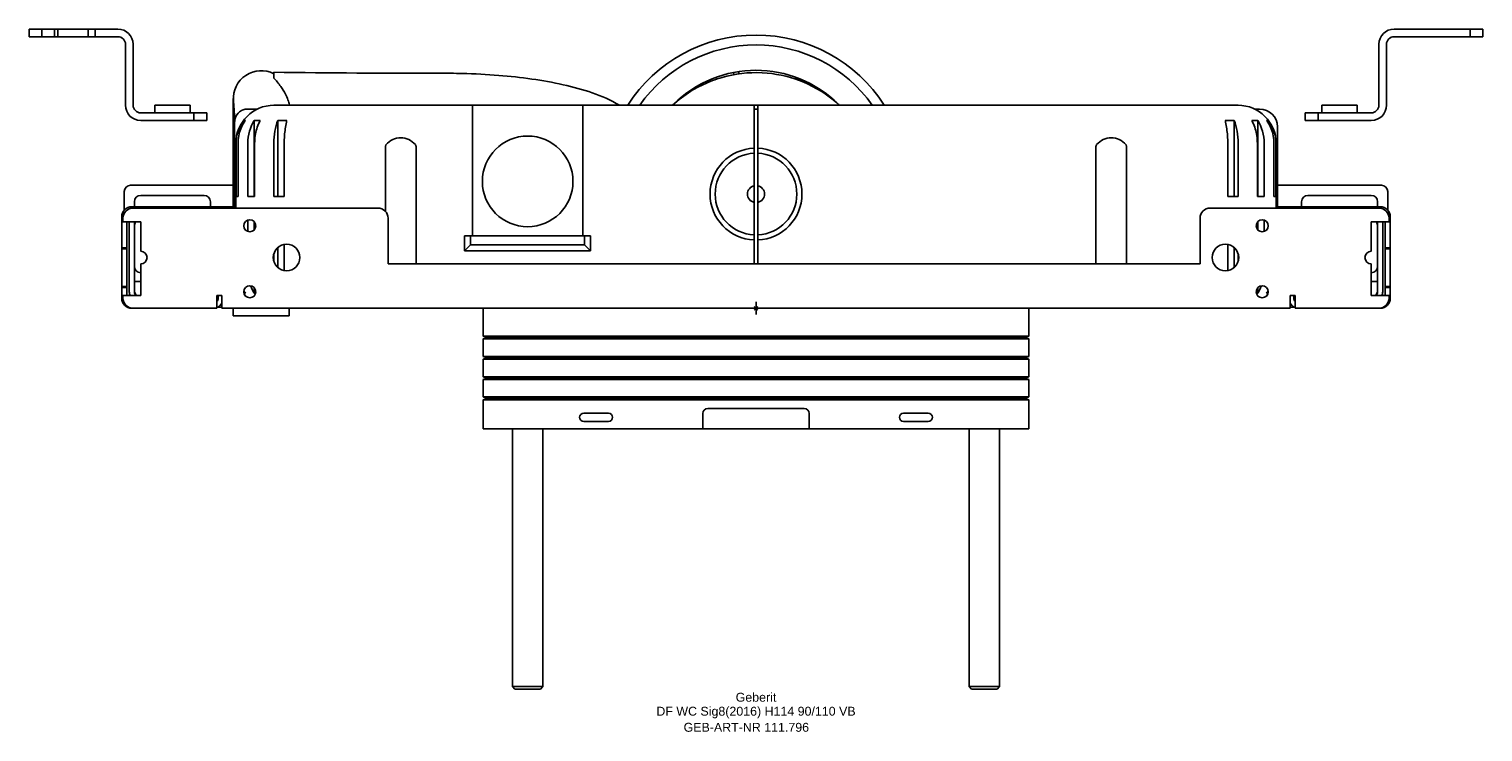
# Model space of a CAD drawing. Header units: millimetres. Extents: x -287 to 286, y -167 to 110.
import ezdxf
from ezdxf.enums import TextEntityAlignment as Align

# ---------------------------------------------------------------- set-up
doc = ezdxf.new("R2010")
doc.units = ezdxf.units.MM
doc.layers.get('0').update_dxf_attribs({"linetype": 'CONTINUOUS'})
for name, color, linetype, lineweight in [('Arbeitspunkt(DIN)', 7, 'CONTINUOUS', 25), ('GEB-ART-NR', 1, 'CONTINUOUS', 18), ('GEB-BEZUG', 2, 'CONTINUOUS', 25), ('GEB-TEXT', 5, 'CONTINUOUS', 18)]:
    doc.layers.add(name, color=color, linetype=linetype, lineweight=lineweight)
doc.layers.add('GEB-KONTUR-A', color=5, linetype='CONTINUOUS')
doc.styles.get("Standard").update_dxf_attribs({"font": 'arial.ttf'})

# ---------------------------------------------------------------- blocks, each defined once
blk = doc.blocks.new('Einfügepunkt')
at = {"layer": 'GEB-BEZUG'}
for p, q in [((-0.71, -0.71), (0.71, 0.71)), ((-0.71, 0.71), (0.71, -0.71))]:
    blk.add_line(p, q, dxfattribs=at)

msp = doc.modelspace()

# ---------------------------------------------------------------- linework, layer by layer
at = {"layer": 'Arbeitspunkt(DIN)', "ltscale": 25}
for q in [(-2.5, 0), (0, 2.5), (0, -2.5), (2.5, 0)]:
    msp.add_line((0, 0), q, dxfattribs=at)
at = {"layer": 'GEB-KONTUR-A', "ltscale": 25}
for p, q in [((-286.5, 110), (-286.5, 107)), ((-281.5, 110), (-286.5, 110)), ((-276.5, 110), (-281.5, 110)), ((-281.5, 107), (-281.5, 110)), ((-276.5, 107), (-276.5, 110)), ((-276.5, 110), (-275.11, 110)), ((-275.11, 107), (-275.11, 110)), ((-275.11, 110), (-266.5, 110)), ((-263.25, 110), (-266.5, 110)), ((-263.25, 107), (-263.25, 110)), ((-263.25, 110), (-260.5, 110)), ((-260.5, 110), (-260.5, 107)), ((-251.5, 110), (-260.5, 110)), ((281.5, 110), (251.5, 110)), ((281.5, 110), (281.5, 107)), ((286.5, 110), (281.5, 110)), ((286.5, 107), (286.5, 110)), ((-286.5, 107), (-281.5, 107)), ((-281.5, 107), (-276.5, 107)), ((-275.11, 107), (-276.5, 107)), ((-266.5, 107), (-275.11, 107)), ((-266.5, 107), (-263.25, 107)), ((-260.5, 107), (-263.25, 107)), ((-260.5, 107), (-251.5, 107)), ((-248.5, 104), (-248.5, 80)), ((-245.5, 104), (-245.5, 80)), ((245.5, 104), (245.5, 80)), ((248.5, 80), (248.5, 104)), ((281.5, 107), (251.5, 107)), ((281.5, 107), (286.5, 107)), ((-190, 92.98), (-190, 92.6)), ((-190, 92.6), (-190, 90.64)), ((-8.62, 92.07), (-8.97, 92.88)), ((-6.94, 93.23), (-6.58, 92.39)), ((15.97, 90.91), (15.83, 90.57)), ((17.69, 89.83), (15.83, 90.57)), ((17.69, 89.83), (17.83, 90.17)), ((-206, 82.6), (-206, 39.5)), ((-205.97, 81.79), (-205.4, 74.15)), ((-28.59, 83.83), (-28.49, 83.61)), ((-26.82, 84.78), (-26.95, 85.07)), ((-221.5, 77), (-242.5, 77)), ((-237, 77), (-237, 80)), ((-223, 80), (-237, 80)), ((-223, 77), (-223, 80)), ((-221.5, 77), (-221.5, 74)), ((-216.5, 77), (-221.5, 77)), ((-216.5, 74), (-216.5, 77)), ((-196.54, 78.5), (-200.44, 78.5)), ((-175, 80), (-190, 80)), ((-111.75, 80), (-68.25, 80)), ((-111.75, 28.5), (-111.75, 75)), ((-68.25, 75), (-68.25, 80)), ((-0.75, 80), (-68.25, 80)), ((-68.25, 75), (-68.25, 28.5)), ((-0.75, 80), (0.75, 80)), ((-0.75, 80), (-0.75, 75)), ((0.75, 78.5), (-0.75, 78.5)), ((-0.75, 63.08), (-0.75, 75)), ((0.75, 75), (0.75, 63.08)), ((190, 80), (175, 80)), ((198.5, 78.5), (196.54, 78.5)), ((221.5, 77), (216.5, 77)), ((216.5, 77), (216.5, 74)), ((242.5, 77), (221.5, 77)), ((221.5, 74), (221.5, 77)), ((223, 77), (223, 80)), ((237, 80), (223, 80)), ((237, 77), (237, 80)), ((-221.5, 74), (-242.5, 74)), ((-221.5, 74), (-216.5, 74)), ((-205.5, 39.5), (-205.5, 73)), ((-201.9, 74), (-201.9, 73.04)), ((-201.9, 74), (-201.25, 74)), ((-197.77, 74), (-197.77, 44)), ((-197.77, 74), (-195.38, 74)), ((-188.5, 74), (-188.5, 44)), ((-188.5, 74), (-184.9, 74)), ((184.9, 74), (188.5, 74)), ((188.5, 74), (188.5, 44)), ((195.38, 74), (197.77, 74)), ((197.77, 74), (197.77, 44)), ((201.25, 74), (201.9, 74)), ((201.9, 74), (201.9, 73.04)), ((205.5, 71.5), (205.5, 39.5)), ((216.5, 74), (221.5, 74)), ((242.5, 74), (221.5, 74)), ((-205, 65), (-205, 39.5)), ((-204.89, 44), (-204.89, 65)), ((-204.15, 65), (-204.15, 44)), ((-200.3, 44), (-200.3, 65)), ((-197.59, 65), (-197.59, 44)), ((-190, 44), (-190, 65)), ((-185.92, 65), (-185.92, 44)), ((-146, 38.15), (-146, 63.75)), ((-134, 63.75), (-134, 17.5)), ((-0.75, 63.08), (-0.75, 61.08)), ((0.75, 61.08), (0.75, 63.08)), ((134, 17.5), (134, 63.75)), ((146, 63.75), (146, 17.5)), ((185.92, 44), (185.92, 65)), ((190, 65), (190, 44)), ((197.59, 44), (197.59, 65)), ((200.3, 65), (200.3, 44)), ((204.15, 44), (204.15, 65)), ((204.89, 65), (204.89, 44)), ((205, 39.5), (205, 65)), ((-0.75, 48.26), (-0.75, 61.08)), ((0.75, 61.08), (0.75, 48.26)), ((-249, 46), (-249, 38.65)), ((-206, 48.5), (-246.5, 48.5)), ((246.5, 48.5), (205.5, 48.5)), ((249, 38.65), (249, 46)), ((-245, 42), (-245, 40)), ((-217.5, 44.5), (-242.5, 44.5)), ((-215, 40), (-215, 42)), ((-204.89, 44), (-204.15, 44)), ((-200.3, 44), (-197.59, 44)), ((-190, 44), (-185.92, 44)), ((-0.75, 28.92), (-0.75, 41.74)), ((0.75, 41.74), (0.75, 28.92)), ((185.92, 44), (190, 44)), ((197.59, 44), (200.3, 44)), ((204.15, 44), (204.89, 44)), ((215, 42), (215, 40)), ((242.5, 44.5), (217.5, 44.5)), ((245, 40), (245, 42)), ((-250, 36), (-250, 23.8)), ((-249.5, 34), (-249.5, 35.5)), ((-210, 40), (-246, 40)), ((-245.5, 39.5), (-149, 39.5)), ((-209.75, 40), (-210, 40)), ((-210, 39.5), (-210, 40)), ((-209.75, 40), (-209.75, 39.5)), ((-206, 40), (-209.75, 40)), ((-200.3, 30.29), (-200.3, 34.71)), ((-145, 17.5), (-145, 35.5)), ((175, 35.5), (175, 17.5)), ((179, 39.5), (245.5, 39.5)), ((200.3, 34.71), (200.3, 30.29)), ((209.75, 40), (205.5, 40)), ((210, 40), (209.75, 40)), ((209.75, 40), (209.75, 39.5)), ((210, 39.5), (210, 40)), ((246, 40), (210, 40)), ((249.5, 35.5), (249.5, 34)), ((250, 36), (250, 23.8)), ((-249.5, 34), (-242.5, 34)), ((-248, 34), (-248, 23.8)), ((-247, 33.5), (-247, 6.5)), ((-245, 6.5), (-245, 33.5)), ((-242.5, 34), (-242.5, 22.5)), ((-197.77, 30.91), (-197.77, 34.09)), ((-197.59, 33.87), (-197.59, 31.13)), ((-0.75, 28.92), (-0.75, 26.92)), ((0.75, 26.92), (0.75, 28.92)), ((197.59, 31.13), (197.59, 33.87)), ((197.77, 30.91), (197.77, 34.09)), ((242.5, 34), (249.5, 34)), ((242.5, 22.5), (242.5, 34)), ((245, 33.5), (245, 6.5)), ((247, 6.5), (247, 33.5)), ((248, 34), (248, 23.8)), ((-250, 23.4), (-250, 23.8)), ((-250, 23.8), (-248, 23.8)), ((-250, 8.6), (-250, 23.4)), ((-250, 23.4), (-248, 23.4)), ((-248, 23.8), (-248, 23.4)), ((-248, 23.4), (-248, 8.6)), ((-188.5, 16.09), (-188.5, 23.91)), ((-185.92, 25.17), (-185.92, 15)), ((-114.91, 28.5), (-112.54, 28.5)), ((-114.91, 22.63), (-114.91, 28.5)), ((-114.91, 22.63), (-112.54, 25)), ((-67.54, 28.5), (-112.54, 28.5)), ((-112.54, 28.5), (-112.54, 25)), ((-112.54, 25), (-67.54, 25)), ((-67.54, 28.5), (-65.18, 28.5)), ((-67.54, 25), (-67.54, 28.5)), ((-67.54, 25), (-65.18, 22.63)), ((-65.18, 22.63), (-65.18, 28.5)), ((-0.75, 17.5), (-0.75, 26.92)), ((0.75, 26.92), (0.75, 17.5)), ((185.92, 15), (185.92, 25.17)), ((188.5, 16.09), (188.5, 23.91)), ((248, 23.4), (248, 23.8)), ((248, 23.8), (250, 23.8)), ((248, 8.6), (248, 23.4)), ((250, 23.4), (248, 23.4)), ((250, 23.8), (250, 23.4)), ((250, 23.4), (250, 8.6)), ((-242.5, 17.5), (-242.5, 5)), ((-190, 18.4), (-190, 21.6)), ((175, 17.5), (-145, 17.5)), ((-114.91, 22.63), (-65.18, 22.63)), ((190, 21.6), (190, 18.4)), ((242.5, 5), (242.5, 17.5)), ((-250, 8.2), (-250, 8.6)), ((-250, 8.6), (-248, 8.6)), ((-250, 8.2), (-250, 4)), ((-248, 8.2), (-250, 8.2)), ((-248, 8.6), (-248, 8.2)), ((-248, 8.2), (-248, 5)), ((-242.5, 10.5), (-245, 10.5)), ((-201.25, 6), (-201.8, 6)), ((-197.77, 6), (-197.77, 8.09)), ((-197.2, 6), (-197.77, 6)), ((197.77, 6), (197.2, 6)), ((197.77, 6), (197.77, 8.09)), ((201.8, 6), (201.25, 6)), ((245, 10.5), (242.5, 10.5)), ((248, 8.2), (248, 8.6)), ((250, 8.6), (248, 8.6)), ((248, 8.2), (248, 5)), ((250, 8.2), (248, 8.2)), ((250, 8.6), (250, 8.2)), ((250, 8.2), (250, 4)), ((-249.5, 4), (-249.5, 5)), ((-242.5, 5), (-249.5, 5)), ((-245.5, 0), (-246, 0)), ((-212.5, 0), (-245.5, 0)), ((-212.5, 5), (-210.5, 5)), ((-212.5, 0), (-212.5, 5)), ((-212.06, 0.5), (-210.5, 0.5)), ((-212, 5), (-212, 4)), ((-210.5, 5), (-210.5, 4)), ((-210.5, 0), (-210.5, 4)), ((210.5, 0), (-210.5, 0)), ((-206, 0), (-206, -2.4)), ((-184, -2.4), (-184, 0)), ((-107.5, -10.95), (-107.5, 0)), ((107.5, -10.95), (107.5, 0)), ((210.5, 4), (210.5, 5)), ((210.5, 5), (212.5, 5)), ((210.5, 4), (210.5, 0)), ((210.5, 0.5), (212.06, 0.5)), ((212, 5), (212, 4)), ((212.5, 5), (212.5, 0)), ((245.5, 0), (212.5, 0)), ((249.5, 5), (242.5, 5)), ((245.5, 0), (246, 0)), ((249.5, 5), (249.5, 4)), ((-206, -3), (-206, -2.4)), ((-184, -3), (-206, -3)), ((-184, -3), (-184, -2.4)), ((-107.5, -10.95), (107.5, -10.95)), ((-106, -11.5), (-107.5, -10.95)), ((106, -11.5), (107.5, -10.95)), ((-107.5, -12.05), (-106, -11.5)), ((107.5, -12.05), (-107.5, -12.05)), ((-107.5, -18.95), (-107.5, -12.05)), ((-106, -11.5), (106, -11.5)), ((107.5, -12.05), (106, -11.5)), ((107.5, -18.95), (107.5, -12.05)), ((-107.5, -18.95), (107.5, -18.95)), ((-106, -19.5), (-107.5, -18.95)), ((-107.5, -20.05), (-106, -19.5)), ((107.5, -20.05), (-107.5, -20.05)), ((-107.5, -26.95), (-107.5, -20.05)), ((-106, -19.5), (106, -19.5)), ((106, -19.5), (107.5, -18.95)), ((107.5, -20.05), (106, -19.5)), ((107.5, -26.95), (107.5, -20.05)), ((-107.5, -26.95), (107.5, -26.95)), ((-106, -27.5), (-107.5, -26.95)), ((-107.5, -28.05), (-106, -27.5)), ((107.5, -28.05), (-107.5, -28.05)), ((-107.5, -34.95), (-107.5, -28.05)), ((-106, -27.5), (106, -27.5)), ((106, -27.5), (107.5, -26.95)), ((107.5, -28.05), (106, -27.5)), ((107.5, -34.95), (107.5, -28.05)), ((-107.5, -34.95), (107.5, -34.95)), ((-106, -35.5), (-107.5, -34.95)), ((-107.5, -36.05), (-106, -35.5)), ((107.5, -36.05), (-107.5, -36.05)), ((-107.5, -47.5), (-107.5, -36.05)), ((-106, -35.5), (106, -35.5)), ((-19, -39.5), (19, -39.5)), ((106, -35.5), (107.5, -34.95)), ((107.5, -36.05), (106, -35.5)), ((107.5, -47.5), (107.5, -36.05)), ((-67.9, -41.35), (-58.1, -41.35)), ((-58.1, -44.55), (-67.9, -44.55)), ((-21, -47.5), (-21, -41.5)), ((21, -41.5), (21, -47.5)), ((58.1, -41.35), (67.9, -41.35)), ((67.9, -44.55), (58.1, -44.55)), ((-21, -47.5), (-107.5, -47.5)), ((-96, -149), (-96, -47.5)), ((-84, -149), (-84, -47.5)), ((21, -47.5), (-21, -47.5)), ((107.5, -47.5), (21, -47.5)), ((84, -149), (84, -47.5)), ((96, -149), (96, -47.5)), ((-95, -150), (-96, -149)), ((-96, -149), (-84, -149)), ((-85, -150), (-95, -150)), ((-85, -150), (-84, -149)), ((85, -150), (84, -149)), ((84, -149), (96, -149)), ((95, -150), (85, -150)), ((95, -150), (96, -149))]:
    msp.add_line(p, q, dxfattribs=at)
for centre, radius in [((-90, 50), 17.85), ((-199.5, 32.5), 2.35), ((199.5, 32.5), 2.35), ((-185, 20), 5.25), ((185, 20), 5.25), ((-199.5, 6.5), 2.35), ((199.5, 6.5), 2.35)]:
    msp.add_circle(centre, radius, dxfattribs=at)
for centre, radius, start, end in [((-251.5, 104), 6, 0, 90), ((251.5, 104), 6, 90, 180), ((-251.5, 104), 3, 0, 90), ((0, 47.66), 60, 32.61559, 147.38441), ((0, 47.66), 56.1, 35.20268, 144.79732), ((251.5, 104), 3, 90, 180), ((-195, 82.6), 11, 62.96431, 184.23015), ((0, 47.66), 46.1, 45.11316, 134.9186), ((-242.5, 80), 6, 180, 270), ((-242.5, 80), 3, 180, 270), ((-198.5, 73), 7, 165.52249, 180), ((-200.44, 73.5), 5, 90, 165.52249), ((-190, 65), 15, 90, 180), ((190, 65), 15, 0, 90), ((198.5, 71.5), 7, 0, 90), ((242.5, 80), 3, 270, 0), ((242.5, 80), 6, 270, 0), ((-140, 59.67), 7.5, 40.1028, 139.8972), ((0, 45), 18.1, 92.37481, 267.62519), ((0, 45), 18.1, 272.37481, 87.62519), ((140, 59.67), 7.5, 40.1028, 139.8972), ((0, 45), 16.1, 92.67002, 267.32998), ((0, 45), 16.1, 272.67002, 87.32998), ((-246.5, 46), 2.5, 90, 180), ((0, 45), 3.35, 102.94462, 257.05538), ((0, 45), 3.35, 282.94462, 77.05538), ((246.5, 46), 2.5, 0, 90), ((-242.5, 42), 2.5, 90, 180), ((-217.5, 42), 2.5, 0, 90), ((217.5, 42), 2.5, 90, 180), ((242.5, 42), 2.5, 0, 90), ((-246, 36), 4, 90, 180), ((-245.5, 35.5), 4, 90, 180), ((-149, 35.5), 4, 0, 90), ((179, 35.5), 4, 90, 180), ((245.5, 35.5), 4, 0, 90), ((246, 36), 4, 0, 90), ((-243, 33.5), 4, 172.81924, 180), ((-242.5, 32.5), 2.5, 143.1301, 180), ((-243, 33.5), 2, 165.52249, 180), ((242.5, 32.5), 2.5, 0, 36.8699), ((243, 33.5), 2, 0, 14.47751), ((243, 33.5), 4, 0, 7.18076), ((-242.5, 20), 2.5, 270, 90), ((242.5, 20), 2.5, 90, 270), ((-242.5, 16.5), 2.5, 180, 270), ((242.5, 16.5), 2.5, 270, 0), ((-243, 6.5), 4, 180, 202.02431), ((-242.5, 7), 2.5, 180, 233.1301), ((-243, 6.5), 2, 180, 228.59038), ((242.5, 7), 2.5, 306.8699, 0), ((243, 6.5), 2, 311.40962, 0), ((243, 6.5), 4, 337.97569, 0), ((-246, 4), 4, 180, 270), ((-245.5, 4), 4, 180, 270), ((-216, 6.5), 4, 331.04498, 337.97569), ((-214, 4), 2, 318.59038, 0), ((-214, 4), 4, 292.02431, 331.04498), ((-190, 15), 15, 219.04358, 224.59676), ((190, 15), 15, 315.40324, 320.95642), ((214, 4), 4, 208.95502, 247.97569), ((214, 4), 2, 180, 221.40962), ((216, 6.5), 4, 202.02431, 208.95502), ((245.5, 4), 4, 270, 0), ((246, 4), 4, 270, 0), ((-19, -41.5), 2, 90, 180), ((19, -41.5), 2, 0, 90), ((-67.9, -42.95), 1.6, 90, 270), ((-58.1, -42.95), 1.6, 270, 90), ((58.1, -42.95), 1.6, 90, 270), ((67.9, -42.95), 1.6, 270, 90)]:
    msp.add_arc(centre, radius, start, end, dxfattribs=at)
for centre, major_axis, ratio, start_param, end_param in [((-189.94, 65), (0, -15), 0.996195, 4.068888, 4.712389), ((-187.65, 65), (0, -15), 0.843391, 4.068888, 4.712389), ((-182.5, 65), (0, -15), 0.5, 4.068888, 4.712389), ((182.5, 65), (0, 15), 0.5, 4.712389, 5.35589), ((187.65, 65), (0, 15), 0.843391, 4.712389, 5.35589), ((189.94, 65), (0, 15), 0.996195, 4.712389, 5.35589), ((-187.65, 15), (0, -15), 0.843391, 5.136431, 5.35589), ((187.65, 15), (0, 15), 0.843391, 4.068888, 4.288347)]:
    msp.add_ellipse(centre, major_axis=major_axis, ratio=ratio, start_param=start_param, end_param=end_param, dxfattribs=at)
for points in [[(-190, 92.98), (-168.16, 92.72), (-146.43, 92.6), (-125, 92.6)], [(-185.92, 14.83), (-185.92, 14.89), (-185.92, 14.94), (-185.92, 15)], [(185.92, 15), (185.92, 14.94), (185.92, 14.89), (185.92, 14.83)]]:
    msp.add_open_spline(points, degree=3, dxfattribs=at)
for points, knots in [([(-125, 92.6), (-121.85, 92.6), (-118.81, 92.58), (-110.86, 92.38), (-106.06, 92.13), (-92.5, 91.04), (-84.03, 89.9), (-68.23, 86.32), (-60.59, 84.08), (-53.83, 80)], [0, 0, 0, 0, 0.969795, 0.969795, 2.61312, 2.61312, 5.748453, 5.748453, 8.793099, 8.793099, 8.793099, 8.793099]), ([(-32.88, 80), (-30.66, 82.07), (-28.24, 83.92), (-23.53, 86.85), (-21.28, 88.01), (-16.53, 90.02), (-14.02, 90.85), (-6.34, 92.72), (-0.91, 93.13), (9.33, 92.2), (14.27, 90.96), (23.57, 87.06), (28.01, 84.3), (32.2, 80.63), (32.54, 80.32), (32.88, 80)], [7.80992, 7.80992, 7.80992, 7.80992, 8.723119, 8.723119, 9.485664, 9.485664, 10.278011, 10.278011, 11.864894, 11.864894, 13.36201, 13.36201, 14.906545, 14.906545, 15.046713, 15.046713, 15.046713, 15.046713]), ([(-183.86, 80), (-183.87, 80.04), (-183.88, 80.08), (-184.03, 80.8), (-184.23, 81.47), (-184.76, 82.94), (-185.12, 83.71), (-186.01, 85.42), (-186.61, 86.4), (-188.23, 88.69), (-189.18, 89.79), (-190, 90.64)], [4.67234, 4.67234, 4.67234, 4.67234, 4.697245, 4.697245, 5.104379, 5.104379, 5.644537, 5.644537, 6.434209, 6.434209, 7.595693, 7.595693, 7.595693, 7.595693]), ([(-111.75, 80), (-113.04, 80), (-114.32, 80), (-116.9, 80), (-118.18, 80), (-120.79, 80), (-122.1, 80), (-124.73, 80), (-126.05, 80), (-128.85, 80), (-130.33, 80), (-132.95, 80), (-134.09, 80), (-136.1, 80), (-136.98, 80), (-138.53, 80), (-139.2, 80), (-140.39, 80), (-140.91, 80), (-141.83, 80), (-142.23, 80), (-142.88, 80), (-143.13, 80), (-143.38, 80), (-145.7, 80), (-148.02, 80), (-151.99, 80), (-153.63, 80), (-157.74, 80), (-160.21, 80), (-165.14, 80), (-167.6, 80), (-171.71, 80), (-173.36, 80), (-175, 80)], [-9.325, -9.325, -9.325, -9.325, -8.939036, -8.939036, -8.553068, -8.553068, -8.158203, -8.158203, -7.763334, -7.763334, -7.319139, -7.319139, -6.977451, -6.977451, -6.714614, -6.714614, -6.512431, -6.512431, -6.356906, -6.356906, -6.237272, -6.237272, -6.1625, -6.1625, -6.1625, -5.46534, -5.46534, -4.972272, -4.972272, -4.232667, -4.232667, -3.493068, -3.493068, -3, -3, -3, -3]), ([(-111.75, 75), (-111.75, 75.66), (-111.75, 76.31), (-111.75, 77.54), (-111.75, 78.1), (-111.75, 79.02), (-111.75, 79.38), (-111.75, 79.87), (-111.75, 80), (-111.75, 80)], [0, 0, 0, 0, 0.1980592, 0.1980592, 0.398528, 0.398528, 0.591255, 0.591255, 0.7879143, 0.7879143, 0.7879143, 0.7879143]), ([(0.75, 80), (0.75, 80), (0.75, 79.87), (0.75, 79.36), (0.75, 78.98), (0.75, 78.05), (0.75, 77.5), (0.75, 76.3), (0.75, 75.66), (0.75, 75)], [0, 0, 0, 0, 0.1980592, 0.1980592, 0.398528, 0.398528, 0.591255, 0.591255, 0.7879143, 0.7879143, 0.7879143, 0.7879143]), ([(175, 80), (174.05, 80), (173.11, 80), (171.22, 80), (170.27, 80), (168.62, 80), (167.91, 80), (166.49, 80), (165.78, 80), (163.66, 80), (162.24, 80), (159.4, 80), (157.99, 80), (155.15, 80), (153.73, 80), (151.37, 80), (150.43, 80), (148.53, 80), (147.59, 80), (136.85, 80), (127.05, 80), (107.46, 80), (97.67, 80), (87.87, 80), (73.35, 80), (58.83, 80), (29.79, 80), (15.27, 80), (0.75, 80)], [-38, -38, -38, -38, -37.716443, -37.716443, -37.432886, -37.432886, -37.220218, -37.220218, -37.00755, -37.00755, -36.582215, -36.582215, -36.156879, -36.156879, -35.731544, -35.731544, -35.447987, -35.447987, -35.16443, -35.16443, -32.225967, -32.225967, -29.2875, -29.2875, -29.2875, -24.93125, -24.93125, -20.575, -20.575, -20.575, -20.575]), ([(-204.15, 65), (-204.15, 65.93), (-204.06, 66.94), (-203.68, 68.92), (-203.39, 69.88), (-202.71, 71.59), (-202.25, 72.49), (-201.56, 73.56), (-201.41, 73.78), (-201.25, 74)], [4.0393043, 4.0393043, 4.0393043, 4.0393043, 4.3169438, 4.3169438, 4.5945832, 4.5945832, 4.8722618, 4.8722618, 4.9474318, 4.9474318, 4.9474318, 4.9474318]), ([(-197.59, 65), (-197.59, 65.93), (-197.52, 66.94), (-197.23, 68.92), (-197.01, 69.89), (-196.49, 71.6), (-196.14, 72.49), (-195.61, 73.56), (-195.5, 73.78), (-195.38, 74)], [4.0393043, 4.0393043, 4.0393043, 4.0393043, 4.316983, 4.316983, 4.5946616, 4.5946616, 4.8723794, 4.8723794, 4.9474358, 4.9474358, 4.9474358, 4.9474358]), ([(-185.92, 65), (-185.92, 65.93), (-185.89, 66.94), (-185.76, 68.92), (-185.65, 69.89), (-185.41, 71.6), (-185.25, 72.49), (-185.01, 73.56), (-184.95, 73.78), (-184.9, 74)], [4.0393043, 4.0393043, 4.0393043, 4.0393043, 4.316983, 4.316983, 4.5946616, 4.5946616, 4.8723794, 4.8723794, 4.9474358, 4.9474358, 4.9474358, 4.9474358]), ([(184.9, 74), (184.95, 73.78), (185.01, 73.56), (185.25, 72.49), (185.41, 71.6), (185.65, 69.89), (185.76, 68.92), (185.89, 66.94), (185.92, 65.93), (185.92, 65)], [11.2097814, 11.2097814, 11.2097814, 11.2097814, 11.2848378, 11.2848378, 11.5625556, 11.5625556, 11.8402342, 11.8402342, 12.1179129, 12.1179129, 12.1179129, 12.1179129]), ([(195.38, 74), (195.5, 73.78), (195.61, 73.56), (196.14, 72.49), (196.49, 71.6), (197.01, 69.89), (197.23, 68.92), (197.52, 66.94), (197.59, 65.93), (197.59, 65)], [11.2097814, 11.2097814, 11.2097814, 11.2097814, 11.2848378, 11.2848378, 11.5625556, 11.5625556, 11.8402342, 11.8402342, 12.1179129, 12.1179129, 12.1179129, 12.1179129]), ([(201.25, 74), (201.41, 73.78), (201.56, 73.56), (202.25, 72.49), (202.71, 71.59), (203.39, 69.88), (203.68, 68.92), (204.06, 66.94), (204.15, 65.93), (204.15, 65)], [11.2097854, 11.2097854, 11.2097854, 11.2097854, 11.2849554, 11.2849554, 11.562634, 11.562634, 11.8402734, 11.8402734, 12.1179129, 12.1179129, 12.1179129, 12.1179129]), ([(-146, 63.75), (-146, 63.89), (-145.98, 64.03), (-145.89, 64.28), (-145.82, 64.4), (-145.74, 64.5), (-145.74, 64.5), (-145.74, 64.5)], [0, 0, 0, 0, 0.04122287, 0.04122287, 0.08137972, 0.08137972, 0.08152533, 0.08152533, 0.08152533, 0.08152533]), ([(-134.26, 64.5), (-134.26, 64.5), (-134.26, 64.5), (-134.18, 64.4), (-134.11, 64.28), (-134.02, 64.03), (-134, 63.89), (-134, 63.75)], [-0.00014501, -0.00014501, -0.00014501, -0.00014501, 0, 0, 0.03997507, 0.03997507, 0.08101139, 0.08101139, 0.08101139, 0.08101139]), ([(134, 63.75), (134, 63.89), (134.02, 64.03), (134.11, 64.28), (134.18, 64.4), (134.26, 64.5), (134.26, 64.5), (134.26, 64.5)], [0, 0, 0, 0, 0.04122287, 0.04122287, 0.08137972, 0.08137972, 0.08152533, 0.08152533, 0.08152533, 0.08152533]), ([(145.74, 64.5), (145.74, 64.5), (145.74, 64.5), (145.82, 64.4), (145.89, 64.28), (145.98, 64.03), (146, 63.89), (146, 63.75)], [-0.00014501, -0.00014501, -0.00014501, -0.00014501, 0, 0, 0.03997507, 0.03997507, 0.08101139, 0.08101139, 0.08101139, 0.08101139]), ([(-201.25, 6), (-201.41, 6.22), (-201.56, 6.44), (-201.75, 6.73), (-201.79, 6.79), (-201.82, 6.85)], [3.13117281, 3.13117281, 3.13117281, 3.13117281, 3.20622918, 3.20622918, 3.225908, 3.225908, 3.225908, 3.225908]), ([(201.82, 6.85), (201.79, 6.79), (201.75, 6.73), (201.56, 6.44), (201.41, 6.22), (201.25, 6)], [12.9313048, 12.9313048, 12.9313048, 12.9313048, 12.9508704, 12.9508704, 13.02604042, 13.02604042, 13.02604042, 13.02604042])]:
    msp.add_open_spline(points, degree=3, knots=knots, dxfattribs=at)
for points in [[(-0.75, 48.26), (-0.75, 45.6), (-0.75, 45)], [(0.75, 45), (0.75, 45.6), (0.75, 48.26)], [(-0.75, 45), (-0.75, 44.4), (-0.75, 41.74)], [(0.75, 41.74), (0.75, 44.4), (0.75, 45)]]:
    msp.add_rational_spline(points, [1, 1.65289165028, 1], degree=2, dxfattribs=at)

# ---------------------------------------------------------------- block references
at = {"ltscale": 25}
msp.add_blockref('Einfügepunkt', (0, 0), dxfattribs=at)

# ---------------------------------------------------------------- texts
at = {"layer": 'GEB-ART-NR'}
msp.add_text('GEB-ART-NR 111.796', height=3.5, dxfattribs=at).set_placement((-3.81, -166.84), align=Align.CENTER)
at = {"layer": 'GEB-TEXT'}
for s, p in [('Geberit', (0, -155)), ('DF WC Sig8(2016) H114 90/110 VB', (0, -160.5))]:
    msp.add_text(s, height=3.5, dxfattribs=at).set_placement(p, align=Align.CENTER)

doc.saveas('drawing.dxf')
